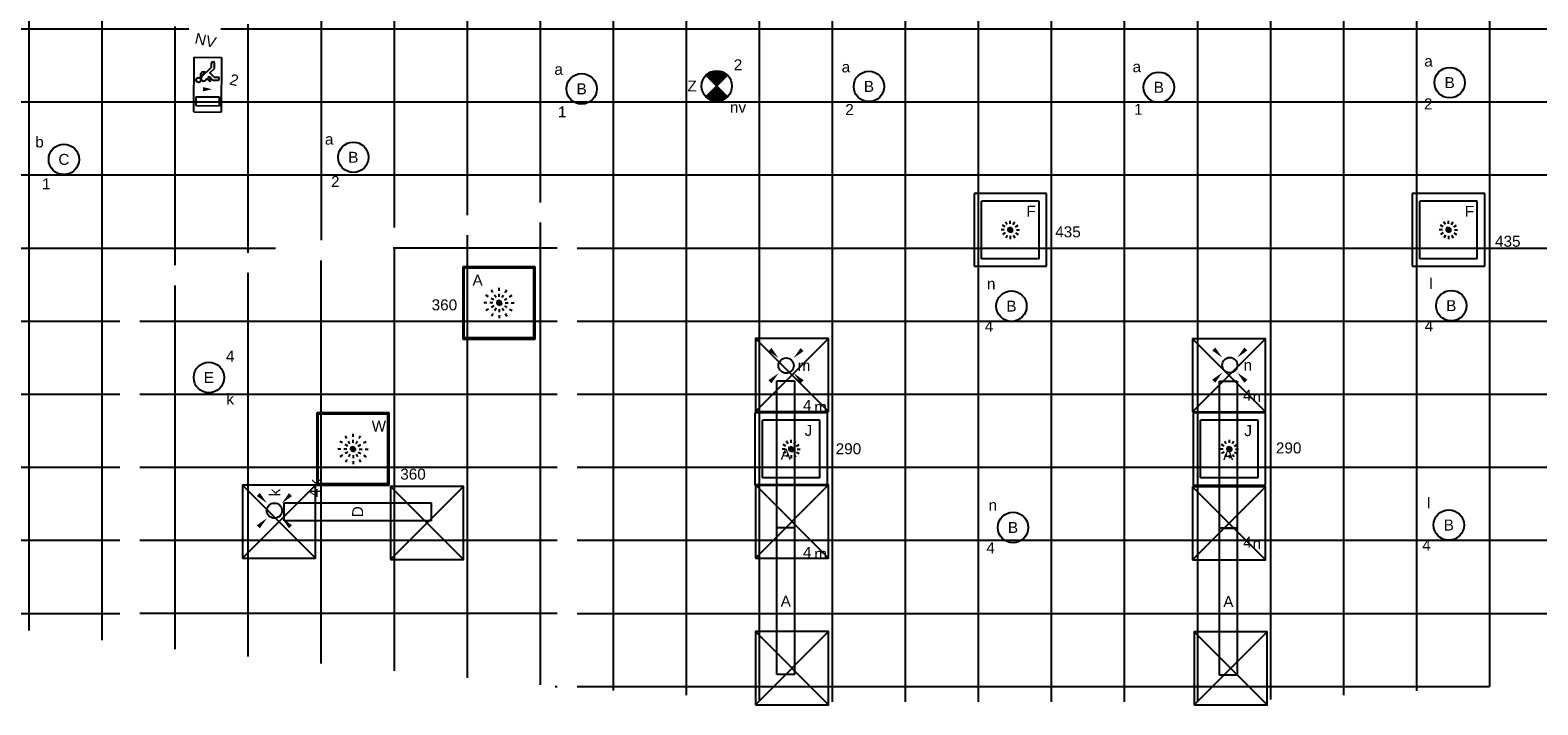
# Model space of a CAD drawing. Extents: x -329828 to 339781, y -55429 to 69176.
# Tile 33 of 140: x -140727 to -128340, y 11956 to 17496. Entities that reach past the tile are written whole.
import ezdxf
from ezdxf.enums import TextEntityAlignment as Align

# ---------------------------------------------------------------- set-up
doc = ezdxf.new("R2010")
doc.units = 0
doc.header["$LTSCALE"] = 50
for name, pattern in [('2322109', [10, 5, -2, 1, -2]), ('CENTER2', [28.575000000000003, 19.05, -3.175, 3.175, -3.175]), ('STREEPJES', [0.1, 0.05, -0.05])]:
    doc.linetypes.add(name, pattern=pattern)
doc.layers.get('0').update_dxf_attribs({"linetype": 'CONTINUOUS'})
for name, color, linetype in [('45 Plafond 2D arcering', 7, 'CONTINUOUS'), ('EL6311--', 3, 'CONTINUOUS'), ('EL6350--', 3, 'CONTINUOUS'), ('plafond', 8, 'CONTINUOUS'), ('WL570---_RETOUR_RST', 2, 'CONTINUOUS'), ('WL570---_RETOUR_RST_HL', 1, 'CONTINUOUS'), ('WL570---_TOEVOER_RST', 2, 'CONTINUOUS'), ('WL570---_TOEVOER_RST_HL', 1, 'CONTINUOUS'), ('WM5448--', 1, 'CONTINUOUS'), ('WM570---_RETOUR_RST_PR', 1, 'CONTINUOUS'), ('WM570---_TOEVOER_RST_PR', 1, 'CONTINUOUS')]:
    doc.layers.add(name, color=color, linetype=linetype)
doc.styles.add('BURO-018', font='ARIAL.TTF', dxfattribs={"height": 90})

# ---------------------------------------------------------------- blocks, each defined once
blk = doc.blocks.new('1115B3A')
at = {"color": 0, "linetype": 'Continuous'}
blk.add_circle((0, 0), 2.5, dxfattribs=at)
at = {"color": 0, "linetype": 'Continuous', "style": 'BURO-018'}
for tag, p in [('E_GKAST', (0, 8)), ('E_GROEP', (0, 5)), ('E_SGROEP', (4.5, 5)), ('E_ARMCODE', (0, 0)), ('E_SLET', (4.5, -1))]:
    blk.add_attdef(tag, text='', height=1.8, dxfattribs=at).set_placement(p, align=Align.MIDDLE)
blk = doc.blocks.new('E00411')
at = {"color": 0, "linetype": 'Continuous'}
blk.add_circle((0, 0), 1.25, dxfattribs=at)
for points in [[(-2.891705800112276, 2.395768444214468), (-2.395768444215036, 2.891705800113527), (-1.237436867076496, 1.237436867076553)], [(2.395768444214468, 2.891705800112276), (2.891705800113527, 2.395768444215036), (1.237436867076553, 1.237436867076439)], [(-2.395768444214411, -2.891705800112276), (-2.89170580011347, -2.395768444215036), (-1.237436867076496, -1.237436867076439)], [(2.89170580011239, -2.395768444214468), (2.395768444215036, -2.891705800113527), (1.237436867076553, -1.237436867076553)]]:
    blk.add_solid(points, dxfattribs=at)
at = {"color": 0, "linetype": 'Continuous', "style": 'BURO-018'}
for tag, height, p in [('E_SLET1', 1.8, (-2.842e-13, 4.641705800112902)), ('E_GROEP', 1.799999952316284, (0, 0)), ('E_GKAST', 1.799999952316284, (0, 0))]:
    blk.add_attdef(tag, text='', height=height, dxfattribs=at).set_placement(p, align=Align.MIDDLE)
at = {"color": 0, "linetype": 'Continuous', "style": 'BURO-018', "flags": 1}
for tag in ['E_MATCODE', 'E_SGROEP']:
    blk.add_attdef(tag, text='', height=1.799999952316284, dxfattribs=at).set_placement((0, 0), align=Align.MIDDLE)
blk = doc.blocks.new('1115C2J')
at = {"color": 0, "linetype": 'Continuous'}
for p, q in [((-4.5, 5.5), (4.5, 5.5)), ((-4.5, 1), (-4.5, 5.5)), ((2, 5.150000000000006), (3.5, 5.150000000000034)), ((2, 1.349999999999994), (2, 5.150000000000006)), ((3.5, 5.150000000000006), (3.5, 1.349999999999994)), ((4.5, 1), (4.5, 5.5)), ((-2.681177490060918, 4.349999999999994), (-3.52000000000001, 4.349999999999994)), ((-2.879999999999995, 3.870000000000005), (-3.52000000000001, 3.870000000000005)), ((-1.270913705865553, 2.260913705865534), (-2.879999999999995, 3.870000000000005)), ((-1.939999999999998, 3.608822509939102), (-2.681177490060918, 4.349999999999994)), ((-1.939999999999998, 2.930000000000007), (-2.04000000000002, 2.830000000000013)), ((-2.04000000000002, 2.830000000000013), (-2.04000000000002, 2.343756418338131)), ((-1.239999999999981, 4.30882250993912), (-1.939999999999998, 3.608822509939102)), ((-1.713725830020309, 2.703725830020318), (-1.719999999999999, 2.697451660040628)), ((-1.719999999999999, 2.697451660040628), (-1.719999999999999, 2.463756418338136)), ((-1.374314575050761, 3.495685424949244), (-0.7599999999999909, 4.110000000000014)), ((-1.232893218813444, 3.354264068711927), (-1.374314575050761, 3.495685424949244)), ((-1.239999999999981, 4.30882250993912), (-1.240000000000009, 4.909999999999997)), ((-0.8723044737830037, 3.714852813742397), (-1.232893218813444, 3.354264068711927)), ((-0.6460303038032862, 3.488578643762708), (-1.006619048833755, 3.127989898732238)), ((-0.7052282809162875, 2.82659913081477), (-1.006619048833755, 3.127989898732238)), ((-0.7599999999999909, 4.110000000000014), (-0.7599999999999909, 4.909999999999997)), ((4.5, 1), (-4.5, 1)), ((-0.9880709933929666, 2.143756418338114), (-1.840000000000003, 2.143756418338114)), ((-1.473756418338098, 2.463756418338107), (-1.719999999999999, 2.463756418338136)), ((2, 1.349999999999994), (3.5, 1.349999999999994))]:
    blk.add_line(p, q, dxfattribs=at)
blk.add_lwpolyline([(0.75, 4, 0, 0.7, 0), (0.75, 2.499999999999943, 0.7, 0.7, 0)], format="xyseb", dxfattribs=at)
blk.add_circle((-0.7599999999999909, 1.75), 0.4, dxfattribs=at)
for centre, radius, start, end in [((-1, 4.909999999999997), 0.2399999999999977, 0, 180), ((-3.52000000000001, 4.110000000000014), 0.2399999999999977, 90, 270), ((-0.9880709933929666, 2.543756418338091), 0.3999999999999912, 225.0000000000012, 45), ((-0.7591673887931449, 3.601715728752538), 0.1599999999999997, 315.0000000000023, 134.9999999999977), ((-1.840000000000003, 2.343756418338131), 0.2, 180, 270)]:
    blk.add_arc(centre, radius, start, end, dxfattribs=at)
at = {"color": 0, "linetype": 'Continuous', "style": 'BURO-018'}
for tag, p in [('E_GKAST', (0, 15.16666666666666)), ('E_GROEP', (0, 12.16666666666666)), ('E_SGROEP', (4.5, 12.16666666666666)), ('E_ARMCODE', (0, 8))]:
    blk.add_attdef(tag, text='', height=1.8, dxfattribs=at).set_placement(p, align=Align.MIDDLE)
blk = doc.blocks.new('E00018')
at = {"color": 0, "linetype": 'Continuous'}
for p, q in [((-1.767766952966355, -1.767766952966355), (1.767766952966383, 1.767766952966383)), ((1.767766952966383, -1.767766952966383), (-1.767766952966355, 1.767766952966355))]:
    blk.add_line(p, q, dxfattribs=at)
at = {"color": 0, "linetype": 'Continuous', "const_width": 2.5}
for points in [[(-0.8838834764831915, 0.8838834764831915, -0.1989123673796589), (0, 1.25, -0.1989123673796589), (0.8838834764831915, 0.8838834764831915, -1)], [(-0.8838834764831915, -0.8838834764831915, 0.1989123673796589), (0, -1.25, 0.1989123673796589), (0.8838834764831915, -0.8838834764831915, 1)]]:
    blk.add_lwpolyline(points, format="xyb", dxfattribs=at)
blk = doc.blocks.new('1115B3A-NO1')
at = {"color": 0, "linetype": 'Continuous'}
blk.add_circle((0, 0), 2.5, dxfattribs=at)
at = {"color": 0, "zscale": 50}
blk.add_blockref('E00018', (0, 0), dxfattribs=at)
at = {"color": 0, "linetype": 'Continuous', "style": 'BURO-018'}
for tag, p in [('E_GKAST', (0, 8)), ('E_GROEP', (0, 5)), ('E_SGROEP', (4.5, 5)), ('E_ARMCODE', (0, 0)), ('E_SLET', (4.5, -1))]:
    blk.add_attdef(tag, text='', height=1.8, dxfattribs=at).set_placement(p, align=Align.MIDDLE)
blk = doc.blocks.new('*U457')
at = {"color": 0, "ltscale": 10}
for p, q in [((297.5, 297.5, -2757.5), (-297.5, 297.5, -2757.5)), ((-297.5, 297.5, -2757.5), (-297.5, -297.5, -2757.5)), ((297.5, -297.5, -2757.5), (297.5, 297.5, -2757.5)), ((236.5, 236.5, -2757.5), (-236.5, 236.5, -2757.5)), ((-236.5, -236.5, -2757.5), (-236.5, 236.5, -2757.5)), ((236.5, -236.5, -2757.5), (236.5, 236.5, -2757.5)), ((236.5, -236.5, -2757.5), (-236.5, -236.5, -2757.5)), ((-297.5, -297.5, -2757.5), (297.5, -297.5, -2757.5))]:
    blk.add_line(p, q, dxfattribs=at)
at = {"color": 8, "linetype": 'STREEPJES', "ltscale": 10}
for q in [(-100, 0, -2757.5), (-86.60254037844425, 50, -2757.5), (-86.60254037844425, -50, -2757.5), (-50, 86.60254037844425, -2757.5), (-50, -86.60254037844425, -2757.5), (0, 100, -2757.5), (50, 86.60254037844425, -2757.5), (86.60254037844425, 50, -2757.5), (0, -100, -2757.5), (50, -86.60254037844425, -2757.5), (86.60254037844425, -50, -2757.5), (100, 0, -2757.5)]:
    blk.add_line((0, 0, -2757.5), q, dxfattribs=at)
at = {"layer": 'WL570---_RETOUR_RST_HL', "linetype": 'CENTER2'}
blk.add_circle((0, 0, -2757.5), 0.075, dxfattribs=at)
at = {"layer": 'WL570---_RETOUR_RST', "color": 1, "style": 'BURO-018'}
for tag in ['MC', 'Q']:
    blk.add_attdef(tag, text='', height=90, dxfattribs=at).set_placement((0, 0), align=Align.MIDDLE)
at = {"layer": 'WM570---_RETOUR_RST_PR', "color": 1, "style": 'BURO-018'}
blk.add_attdef('POSNR', text='', height=90, dxfattribs=at).set_placement((0, 0), align=Align.MIDDLE)
blk = doc.blocks.new('*U458')
at = {"color": 0, "ltscale": 10}
for p, q in [((297.5, 297.5, -2757.5), (-297.5, 297.5, -2757.5)), ((-297.5, 297.5, -2757.5), (-297.5, -297.5, -2757.5)), ((297.5, -297.5, -2757.5), (297.5, 297.5, -2757.5)), ((236.5, 236.5, -2757.5), (-236.5, 236.5, -2757.5)), ((-236.5, -236.5, -2757.5), (-236.5, 236.5, -2757.5)), ((236.5, -236.5, -2757.5), (236.5, 236.5, -2757.5)), ((236.5, -236.5, -2757.5), (-236.5, -236.5, -2757.5)), ((-297.5, -297.5, -2757.5), (297.5, -297.5, -2757.5))]:
    blk.add_line(p, q, dxfattribs=at)
at = {"color": 8, "linetype": 'STREEPJES', "ltscale": 10}
for q in [(-100, 0, -2757.5), (-86.60254037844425, 50, -2757.5), (-86.60254037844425, -50, -2757.5), (-50, 86.60254037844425, -2757.5), (-50, -86.60254037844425, -2757.5), (0, 100, -2757.5), (50, 86.60254037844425, -2757.5), (86.60254037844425, 50, -2757.5), (0, -100, -2757.5), (50, -86.60254037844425, -2757.5), (86.60254037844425, -50, -2757.5), (100, 0, -2757.5)]:
    blk.add_line((0, 0, -2757.5), q, dxfattribs=at)
at = {"layer": 'WL570---_RETOUR_RST_HL', "linetype": 'CENTER2'}
blk.add_circle((0, 0, -2757.5), 0.075, dxfattribs=at)
at = {"layer": 'WL570---_RETOUR_RST', "color": 1, "style": 'BURO-018'}
for tag in ['MC', 'Q']:
    blk.add_attdef(tag, text='', height=90, dxfattribs=at).set_placement((0, 0), align=Align.MIDDLE)
at = {"layer": 'WM570---_RETOUR_RST_PR', "color": 1, "style": 'BURO-018'}
blk.add_attdef('POSNR', text='', height=90, dxfattribs=at).set_placement((0, 0), align=Align.MIDDLE)
blk = doc.blocks.new('*U460')
at = {"color": 0, "ltscale": 10}
for p, q in [((297.5, 297.5, -2782.5), (-297.5, 297.5, -2782.5)), ((-297.5, 297.5, -2782.5), (-297.5, -297.5, -2782.5)), ((286.5, 286.5, -2782.5), (-286.5, 286.5, -2782.5)), ((-286.5, -286.5, -2782.5), (-286.5, 286.5, -2782.5)), ((286.5, -286.5, -2782.5), (286.5, 286.5, -2782.5)), ((297.5, -297.5, -2782.5), (297.5, 297.5, -2782.5)), ((-297.5, -297.5, -2782.5), (297.5, -297.5, -2782.5)), ((286.5, -286.5, -2782.5), (-286.5, -286.5, -2782.5))]:
    blk.add_line(p, q, dxfattribs=at)
at = {"color": 8, "linetype": 'STREEPJES', "ltscale": 10}
for q in [(0, 125, -2782.5), (-125, 0, -2782.5), (-108.2531754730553, 62.5, -2782.5), (-108.2531754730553, -62.5, -2782.5), (-62.5, 108.2531754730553, -2782.5), (-62.5, -108.2531754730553, -2782.5), (62.5, 108.2531754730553, -2782.5), (108.2531754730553, 62.5, -2782.5), (0, -125, -2782.5), (62.5, -108.2531754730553, -2782.5), (108.2531754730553, -62.5, -2782.5), (125, 0, -2782.5)]:
    blk.add_line((0, 0, -2782.5), q, dxfattribs=at)
at = {"layer": 'WL570---_RETOUR_RST_HL', "linetype": 'CENTER2'}
blk.add_circle((0, 0, -2782.5), 0.075, dxfattribs=at)
at = {"layer": 'WL570---_RETOUR_RST', "color": 1, "style": 'BURO-018'}
for tag in ['MC', 'Q']:
    blk.add_attdef(tag, text='', height=90, dxfattribs=at).set_placement((0, 0), align=Align.MIDDLE)
at = {"layer": 'WM570---_RETOUR_RST_PR', "color": 1, "style": 'BURO-018'}
blk.add_attdef('POSNR', text='', height=90, dxfattribs=at).set_placement((0, 0), align=Align.MIDDLE)
blk = doc.blocks.new('*U1302')
at = {"color": 0, "ltscale": 10}
for p, q in [((297.5, 297.5, -2782.5), (-297.5, 297.5, -2782.5)), ((-297.5, 297.5, -2782.5), (-297.5, -297.5, -2782.5)), ((286.5, 286.5, -2782.5), (-286.5, 286.5, -2782.5)), ((-286.5, -286.5, -2782.5), (-286.5, 286.5, -2782.5)), ((286.5, -286.5, -2782.5), (286.5, 286.5, -2782.5)), ((297.5, -297.5, -2782.5), (297.5, 297.5, -2782.5)), ((-297.5, -297.5, -2782.5), (297.5, -297.5, -2782.5)), ((286.5, -286.5, -2782.5), (-286.5, -286.5, -2782.5))]:
    blk.add_line(p, q, dxfattribs=at)
at = {"color": 8, "linetype": 'STREEPJES', "ltscale": 10}
for q in [(0, 125, -2782.5), (-125, 0, -2782.5), (-108.2531754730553, 62.5, -2782.5), (-108.2531754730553, -62.5, -2782.5), (-62.5, 108.2531754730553, -2782.5), (-62.5, -108.2531754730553, -2782.5), (62.5, 108.2531754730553, -2782.5), (108.2531754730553, 62.5, -2782.5), (0, -125, -2782.5), (62.5, -108.2531754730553, -2782.5), (108.2531754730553, -62.5, -2782.5), (125, 0, -2782.5)]:
    blk.add_line((0, 0, -2782.5), q, dxfattribs=at)
at = {"layer": 'WL570---_TOEVOER_RST_HL', "linetype": 'CENTER2'}
blk.add_circle((0, 0, -2782.5), 0.075, dxfattribs=at)
at = {"layer": 'WL570---_TOEVOER_RST', "color": 1, "linetype": '2322109', "style": 'BURO-018'}
for tag in ['MC', 'Q']:
    blk.add_attdef(tag, text='', height=90, dxfattribs=at).set_placement((0, 0), align=Align.MIDDLE)
at = {"layer": 'WM570---_TOEVOER_RST_PR', "color": 1, "linetype": '2322109', "style": 'BURO-018'}
blk.add_attdef('POSNR', text='', height=90, dxfattribs=at).set_placement((0, 0), align=Align.MIDDLE)
blk = doc.blocks.new('*U1312')
at = {"color": 0, "ltscale": 10}
for p, q in [((297.5, 297.5, -2757.5), (-297.5, 297.5, -2757.5)), ((-297.5, 297.5, -2757.5), (-297.5, -297.5, -2757.5)), ((297.5, -297.5, -2757.5), (297.5, 297.5, -2757.5)), ((236.5, 236.5, -2757.5), (-236.5, 236.5, -2757.5)), ((-236.5, -236.5, -2757.5), (-236.5, 236.5, -2757.5)), ((236.5, -236.5, -2757.5), (236.5, 236.5, -2757.5)), ((236.5, -236.5, -2757.5), (-236.5, -236.5, -2757.5)), ((-297.5, -297.5, -2757.5), (297.5, -297.5, -2757.5))]:
    blk.add_line(p, q, dxfattribs=at)
at = {"color": 8, "linetype": 'STREEPJES', "ltscale": 10}
for q in [(-100, 0, -2757.5), (-86.60254037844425, 50, -2757.5), (-86.60254037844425, -50, -2757.5), (-50, 86.60254037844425, -2757.5), (-50, -86.60254037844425, -2757.5), (0, 100, -2757.5), (50, 86.60254037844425, -2757.5), (86.60254037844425, 50, -2757.5), (0, -100, -2757.5), (50, -86.60254037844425, -2757.5), (86.60254037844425, -50, -2757.5), (100, 0, -2757.5)]:
    blk.add_line((0, 0, -2757.5), q, dxfattribs=at)
at = {"layer": 'WL570---_TOEVOER_RST_HL', "linetype": 'CENTER2'}
blk.add_circle((0, 0, -2757.5), 0.075, dxfattribs=at)
at = {"layer": 'WL570---_TOEVOER_RST', "color": 1, "linetype": '2322109', "style": 'BURO-018'}
for tag in ['MC', 'Q']:
    blk.add_attdef(tag, text='', height=90, dxfattribs=at).set_placement((0, 0), align=Align.MIDDLE)
at = {"layer": 'WM570---_TOEVOER_RST_PR', "color": 1, "linetype": '2322109', "style": 'BURO-018'}
blk.add_attdef('POSNR', text='', height=90, dxfattribs=at).set_placement((0, 0), align=Align.MIDDLE)
blk = doc.blocks.new('*U1313')
at = {"color": 0, "ltscale": 10}
for p, q in [((297.5, 297.5, -2757.5), (-297.5, 297.5, -2757.5)), ((-297.5, 297.5, -2757.5), (-297.5, -297.5, -2757.5)), ((297.5, -297.5, -2757.5), (297.5, 297.5, -2757.5)), ((236.5, 236.5, -2757.5), (-236.5, 236.5, -2757.5)), ((-236.5, -236.5, -2757.5), (-236.5, 236.5, -2757.5)), ((236.5, -236.5, -2757.5), (236.5, 236.5, -2757.5)), ((236.5, -236.5, -2757.5), (-236.5, -236.5, -2757.5)), ((-297.5, -297.5, -2757.5), (297.5, -297.5, -2757.5))]:
    blk.add_line(p, q, dxfattribs=at)
at = {"color": 8, "linetype": 'STREEPJES', "ltscale": 10}
for q in [(-100, 0, -2757.5), (-86.60254037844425, 50, -2757.5), (-86.60254037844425, -50, -2757.5), (-50, 86.60254037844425, -2757.5), (-50, -86.60254037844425, -2757.5), (0, 100, -2757.5), (50, 86.60254037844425, -2757.5), (86.60254037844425, 50, -2757.5), (0, -100, -2757.5), (50, -86.60254037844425, -2757.5), (86.60254037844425, -50, -2757.5), (100, 0, -2757.5)]:
    blk.add_line((0, 0, -2757.5), q, dxfattribs=at)
at = {"layer": 'WL570---_TOEVOER_RST_HL', "linetype": 'CENTER2'}
blk.add_circle((0, 0, -2757.5), 0.075, dxfattribs=at)
at = {"layer": 'WL570---_TOEVOER_RST', "color": 1, "linetype": '2322109', "style": 'BURO-018'}
for tag in ['MC', 'Q']:
    blk.add_attdef(tag, text='', height=90, dxfattribs=at).set_placement((0, 0), align=Align.MIDDLE)
at = {"layer": 'WM570---_TOEVOER_RST_PR', "color": 1, "linetype": '2322109', "style": 'BURO-018'}
blk.add_attdef('POSNR', text='', height=90, dxfattribs=at).set_placement((0, 0), align=Align.MIDDLE)
blk = doc.blocks.new('E001611207146')
at = {"color": 0}
for p, q in [((-12.07, -1.46), (-12.07, 1.46)), ((-12.07, 1.46), (12.07, 1.46)), ((12.07, 1.46), (12.07, -1.46)), ((12.07, -1.46), (-12.07, -1.46))]:
    blk.add_line(p, q, dxfattribs=at)
at = {"color": 0, "linetype": 'Continuous', "style": 'BURO-018'}
for tag, p in [('E_GKAST', (0, 8)), ('E_GROEP', (0, 5)), ('E_SGROEP', (4.5, 5)), ('E_ARMCODE', (0, 0)), ('E_SLET', (4.5, -3))]:
    blk.add_attdef(tag, text='', height=1.8, dxfattribs=at).set_placement(p, align=Align.MIDDLE)
blk = doc.blocks.new('gffd')
at = {"layer": 'EL6311--'}
for p, q in [((-138056.659057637, 23665.57319086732), (-138656.659057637, 24265.57319086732)), ((-138656.659057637, 23665.57319086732), (-138056.659057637, 24265.57319086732))]:
    blk.add_line(p, q, dxfattribs=at)
blk.add_lwpolyline([(-138656.659057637, 23665.57319086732), (-138056.659057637, 23665.57319086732), (-138056.659057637, 24265.57319086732), (-138656.659057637, 24265.57319086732)], close=True, dxfattribs=at)
blk = doc.blocks.new('rwy5u')
at = {"layer": '45 Plafond 2D arcering', "linetype": 'Continuous'}
h = blk.add_hatch(dxfattribs=at)
h.set_pattern_fill('RASTER_600_0002', color=8, style=0, pattern_type=2)
h.set_pattern_definition([(0, (38665.3114648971, 66706.70511063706), (0, 600), []), (90, (38665.3114648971, 66706.70511063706), (-600, 0), [])])
h.paths.add_polyline_path([(6630.011464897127, 66866.01358661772), (6630.011464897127, 62486.19143466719), (10130.8182174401, 61576.53057833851), (13719.85106571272, 60848.29085218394), (15447.81146489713, 60616.88704370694), (15447.81146489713, 63636.08512676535), (19205.81146489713, 64282.36292678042), (19205.81146489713, 60243.13881010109), (20923.97163514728, 60129.58726572), (24556.72155792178, 60129.58726572), (29896.81146489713, 60444.87718877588), (29896.81146489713, 64518.58649835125), (35454.81146489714, 63880.57771003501), (35454.81146489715, 61460.5461999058), (42579.74819350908, 62555.94809039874), (42365.52706601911, 67950.68730169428), (40914.29112799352, 67950.68730169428), (40914.29112799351, 69408.01818927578), (38445.31146489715, 69030.28079121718), (38445.3114648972, 74480.50281120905), (33838.20031557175, 73770.13328167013), (31861.81146489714, 73467.321436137), (31861.81146489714, 69789.57789307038), (28103.81146489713, 70042.49047900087), (28103.81146489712, 72914.21611752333), (24558.08431220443, 72696.51091989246), (20923.00695224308, 72706.20569545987), (17270.48582715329, 72934.46161828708), (17270.482823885, 72934.4135603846), (13862.3114648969, 73385.99892119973), (13862.31146489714, 68208.3861092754, -1.414019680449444), (13446.84441735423, 68004.06909764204), (11565.07128369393, 68334.13323397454), (11508.13845557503, 68832.47820798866), (9771.192191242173, 68832.47820798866), (9799.270098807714, 68577.29458696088), (9560.531348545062, 68547.7254861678), (9492.29301239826, 69374.06421914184), (8006.586120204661, 69372.57712785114), (8006.586120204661, 67006.01358661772), (9884.618176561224, 67006.01358661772), (9785.20127194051, 67364.24518168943), (10017.50926468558, 67423.87339744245), (10177.53838255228, 66866.01358661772)], flags=0)
h.paths.add_polyline_path([(16349.65726670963, 65667.29577090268, -0.9982750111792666), (15941.00069057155, 67857.60079929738, -0.02693035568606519), (22070.77395083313, 68550.75950082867, -0.005800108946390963), (23396.60042656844, 68629.79732752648, -0.04752931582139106), (32971.62744323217, 68365.68386376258), (33183.23206049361, 68339.84689895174, -0.9944661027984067), (32915.00538794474, 66107.12361387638, 0.01039076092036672), (30488.4753070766, 66343.4859573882, 0.005770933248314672), (29240.79362042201, 66424.653606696, 0.05625756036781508)], flags=0)
h = blk.add_hatch(dxfattribs=at)
h.set_pattern_fill('RASTER_600_0002', color=8, style=0, pattern_type=2)
h.set_pattern_definition([(0, (16465.28008600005, 61906.88581235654), (0, 600), []), (90, (16465.28008600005, 61906.88581235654), (-600, 0), [])])
h.paths.add_polyline_path([(19040.81146489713, 64087.96899527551), (15612.81146489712, 63498.34475338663), (15612.81146489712, 60589.28876814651), (19040.81146489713, 60254.69343407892)], flags=0)

msp = doc.modelspace()

# ---------------------------------------------------------------- block references
at = {"layer": 'EL6311--'}
ref = msp.add_blockref('1115B3A', (-133835.2270517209, 17033.76061368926), dxfattribs=dict(at, xscale=49.99999999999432, yscale=50, zscale=50, rotation=184.8064754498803))
ref.add_attrib('E_ARMCODE', 'B', dxfattribs={"layer": '0', "color": 1, "linetype": 'Continuous', "height": 90, "style": 'BURO-018'}).set_placement((-133835.2270517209, 17033.76061368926), align=Align.MIDDLE)
ref.add_attrib('E_SLET', 'a', dxfattribs={"layer": '0', "color": 1, "linetype": 'Continuous', "height": 90, "style": 'BURO-018'}).set_placement((-134024.2749772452, 17193.48187669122), align=Align.MIDDLE)
ref.add_attrib('E_GROEP', '2', dxfattribs={"layer": '0', "color": 1, "linetype": 'Continuous', "height": 90, "style": 'BURO-018'}).set_placement((-133994.9483147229, 16844.7126881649), align=Align.MIDDLE)
ref = msp.add_blockref('1115B3A', (-131453.3678387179, 17026.60458362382), dxfattribs=dict(at, xscale=49.99999999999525, yscale=50, zscale=50, rotation=181.9948371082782))
ref.add_attrib('E_ARMCODE', 'B', dxfattribs={"layer": '0', "color": 1, "linetype": 'Continuous', "height": 90, "style": 'BURO-018'}).set_placement((-131453.3678387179, 17026.60458362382), align=Align.MIDDLE)
ref.add_attrib('E_SLET', 'a', dxfattribs={"layer": '0', "color": 1, "linetype": 'Continuous', "height": 90, "style": 'BURO-018'}).set_placement((-131634.3534354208, 17195.40687562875), align=Align.MIDDLE)
ref.add_attrib('E_GROEP', '1', dxfattribs={"layer": '0', "color": 1, "linetype": 'Continuous', "height": 90, "style": 'BURO-018'}).set_placement((-131622.1701307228, 16845.61898692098), align=Align.MIDDLE)
ref = msp.add_blockref('1115B3A', (-129064.0288734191, 17064.9357117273), dxfattribs=dict(at, xscale=49.99999999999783, yscale=50, zscale=50, rotation=179.5895591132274))
ref.add_attrib('E_ARMCODE', 'B', dxfattribs={"layer": '0', "color": 1, "linetype": 'Continuous', "height": 90, "style": 'BURO-018'}).set_placement((-129064.0288734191, 17064.9357117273), align=Align.MIDDLE)
ref.add_attrib('E_SLET', 'a', dxfattribs={"layer": '0', "color": 1, "linetype": 'Continuous', "height": 90, "style": 'BURO-018'}).set_placement((-129237.770773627, 17241.18483119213), align=Align.MIDDLE)
ref.add_attrib('E_GROEP', '2', dxfattribs={"layer": '0', "color": 1, "linetype": 'Continuous', "height": 90, "style": 'BURO-018'}).set_placement((-129240.277992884, 16891.19381151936), align=Align.MIDDLE)
ref = msp.add_blockref('1115B3A', (-136195.452938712, 17014.12493201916), dxfattribs=dict(at, xscale=49.99999999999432, yscale=50, zscale=50, rotation=184.8064754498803))
ref.add_attrib('E_ARMCODE', 'B', dxfattribs={"layer": '0', "color": 1, "linetype": 'Continuous', "height": 90, "style": 'BURO-018'}).set_placement((-136195.452938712, 17014.12493201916), align=Align.MIDDLE)
ref.add_attrib('E_SLET', 'a', dxfattribs={"layer": '0', "color": 1, "linetype": 'Continuous', "height": 90, "style": 'BURO-018'}).set_placement((-136384.5008642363, 17173.84619502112), align=Align.MIDDLE)
ref.add_attrib('E_GROEP', '1', dxfattribs={"layer": '0', "color": 1, "linetype": 'Continuous', "height": 90, "style": 'BURO-018'}).set_placement((-136355.174201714, 16825.0770064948), align=Align.MIDDLE)
ref = msp.add_blockref('1115B3A', (-140449.4409323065, 16434.77081039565), dxfattribs=dict(at, xscale=49.99999999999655, yscale=50, zscale=50, rotation=189.1701748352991))
ref.add_attrib('E_ARMCODE', 'C', dxfattribs={"layer": '0', "color": 1, "linetype": 'Continuous', "height": 90, "style": 'BURO-018'}).set_placement((-140449.4409323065, 16434.77081039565), align=Align.MIDDLE)
ref.add_attrib('E_SLET', 'b', dxfattribs={"layer": '0', "color": 1, "linetype": 'Continuous', "height": 90, "style": 'BURO-018'}).set_placement((-140650.0935999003, 16579.64491776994), align=Align.MIDDLE)
ref.add_attrib('E_GROEP', '1', dxfattribs={"layer": '0', "color": 1, "linetype": 'Continuous', "height": 90, "style": 'BURO-018'}).set_placement((-140594.3150396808, 16234.11814280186), align=Align.MIDDLE)
ref = msp.add_blockref('1115B3A', (-138071.7292312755, 16451.97819391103), dxfattribs=dict(at, xscale=49.99999999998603, yscale=50, zscale=50, rotation=188.2564371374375))
ref.add_attrib('E_ARMCODE', 'B', dxfattribs={"layer": '0', "color": 1, "linetype": 'Continuous', "height": 90, "style": 'BURO-018'}).set_placement((-138071.7292312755, 16451.97819391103), align=Align.MIDDLE)
ref.add_attrib('E_SLET', 'a', dxfattribs={"layer": '0', "color": 1, "linetype": 'Continuous', "height": 90, "style": 'BURO-018'}).set_placement((-138270.0460679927, 16600.03369794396), align=Align.MIDDLE)
ref.add_attrib('E_GROEP', '2', dxfattribs={"layer": '0', "color": 1, "linetype": 'Continuous', "height": 90, "style": 'BURO-018'}).set_placement((-138219.7847353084, 16253.66135719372), align=Align.MIDDLE)
ref = msp.add_blockref('1115B3A', (-132664.4840319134, 15229.83714094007), dxfattribs=dict(at, xscale=50.00000000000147, yscale=50, zscale=50, rotation=177.1126939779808))
ref.add_attrib('E_ARMCODE', 'B', dxfattribs={"layer": '0', "color": 1, "linetype": 'Continuous', "height": 90, "style": 'BURO-018'}).set_placement((-132664.4840319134, 15229.83714094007), align=Align.MIDDLE)
ref.add_attrib('E_SLET', 'n', dxfattribs={"layer": '0', "color": 1, "linetype": 'Continuous', "height": 90, "style": 'BURO-018'}).set_placement((-132830.4468342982, 15413.43002812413), align=Align.MIDDLE)
ref.add_attrib('E_GROEP', '4', dxfattribs={"layer": '0', "color": 1, "linetype": 'Continuous', "height": 90, "style": 'BURO-018'}).set_placement((-132848.0769190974, 15063.87433855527), align=Align.MIDDLE)
ref = msp.add_blockref('1115B3A', (-129050.9328106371, 15233.50895975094), dxfattribs=dict(at, xscale=50.00000000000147, yscale=50, zscale=50, rotation=177.1126939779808))
ref.add_attrib('E_ARMCODE', 'B', dxfattribs={"layer": '0', "color": 1, "linetype": 'Continuous', "height": 90, "style": 'BURO-018'}).set_placement((-129050.9328106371, 15233.50895975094), align=Align.MIDDLE)
ref.add_attrib('E_SLET', 'l', dxfattribs={"layer": '0', "color": 1, "linetype": 'Continuous', "height": 90, "style": 'BURO-018'}).set_placement((-129216.8956130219, 15417.10184693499), align=Align.MIDDLE)
ref.add_attrib('E_GROEP', '4', dxfattribs={"layer": '0', "color": 1, "linetype": 'Continuous', "height": 90, "style": 'BURO-018'}).set_placement((-129234.5256978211, 15067.54615736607), align=Align.MIDDLE)
ref = msp.add_blockref('1115B3A', (-139257.9563018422, 14643.69230589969), dxfattribs=dict(at, xscale=50, yscale=50, zscale=50))
ref.add_attrib('E_ARMCODE', 'E', dxfattribs={"layer": '0', "color": 1, "linetype": 'Continuous', "height": 90, "style": 'BURO-018'}).set_placement((-139257.9563018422, 14643.69230589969), align=Align.MIDDLE)
ref.add_attrib('E_SLET', 'k', dxfattribs={"layer": '0', "color": 1, "linetype": 'Continuous', "height": 90, "style": 'BURO-018'}).set_placement((-139082.9563018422, 14468.69230589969), align=Align.MIDDLE)
ref.add_attrib('E_GROEP', '4', dxfattribs={"layer": '0', "color": 1, "linetype": 'Continuous', "height": 90, "style": 'BURO-018'}).set_placement((-139082.9563018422, 14818.69230589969), align=Align.MIDDLE)
ref = msp.add_blockref('E00411', (-134516.1411360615, 14741.411205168), dxfattribs=dict(at, xscale=50, yscale=50, zscale=50))
ref.add_attrib('E_SLET1', 'm', dxfattribs={"layer": '0', "color": 1, "linetype": 'Continuous', "height": 90, "style": 'BURO-018'}).set_placement((-134368.282770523, 14741.411205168), align=Align.MIDDLE)
ref = msp.add_blockref('E00411', (-130870.5337042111, 14745.68513950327), dxfattribs=dict(at, xscale=50, yscale=50, zscale=50))
ref.add_attrib('E_SLET1', 'n', dxfattribs={"layer": '0', "color": 1, "linetype": 'Continuous', "height": 90, "style": 'BURO-018'}).set_placement((-130722.6753386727, 14745.68513950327), align=Align.MIDDLE)
ref = msp.add_blockref('E001611207146', (-134518.552536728, 14013.94650116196), dxfattribs=dict(at, xscale=50, yscale=50, zscale=50, rotation=270))
ref.add_attrib('E_ARMCODE', 'A', dxfattribs={"layer": '0', "color": 1, "linetype": 'Continuous', "height": 90, "style": 'BURO-018'}).set_placement((-134518.552536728, 14013.94650116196), align=Align.MIDDLE)
ref.add_attrib('E_SLET', 'm', dxfattribs={"layer": '0', "color": 1, "linetype": 'Continuous', "height": 90, "style": 'BURO-018'}).set_placement((-134231.3034426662, 14401.93781705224), align=Align.MIDDLE)
ref.add_attrib('E_GROEP', '4', dxfattribs={"layer": '0', "color": 1, "linetype": 'Continuous', "height": 90, "style": 'BURO-018'}).set_placement((-134342.4287755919, 14414.14798948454), align=Align.MIDDLE)
ref = msp.add_blockref('E001611207146', (-130883.3861362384, 14010.43706897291), dxfattribs=dict(at, xscale=50, yscale=50, zscale=50, rotation=270))
ref.add_attrib('E_ARMCODE', 'A', dxfattribs={"layer": '0', "color": 1, "linetype": 'Continuous', "height": 90, "style": 'BURO-018'}).set_placement((-130883.3861362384, 14010.43706897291), align=Align.MIDDLE)
ref.add_attrib('E_SLET', 'n', dxfattribs={"layer": '0', "color": 1, "linetype": 'Continuous', "height": 90, "style": 'BURO-018'}).set_placement((-130649.2904215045, 14486.29653383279), align=Align.MIDDLE)
ref.add_attrib('E_GROEP', '4', dxfattribs={"layer": '0', "color": 1, "linetype": 'Continuous', "height": 90, "style": 'BURO-018'}).set_placement((-130726.4089594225, 14498.24512910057), align=Align.MIDDLE)
ref = msp.add_blockref('E001611207146', (-138035.9944789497, 13541.049554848), dxfattribs=dict(at, xscale=50, yscale=50, zscale=50, rotation=180))
ref.add_attrib('E_ARMCODE', 'D', dxfattribs={"layer": '0', "color": 1, "linetype": 'Continuous', "height": 90, "rotation": 90, "style": 'BURO-018'}).set_placement((-138035.9944789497, 13541.049554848), align=Align.MIDDLE)
ref.add_attrib('E_SLET', 'k', dxfattribs={"layer": '0', "color": 1, "linetype": 'Continuous', "height": 90, "rotation": 90, "style": 'BURO-018'}).set_placement((-138390.491304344, 13779.82325379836), align=Align.MIDDLE)
ref.add_attrib('E_GROEP', '4', dxfattribs={"layer": '0', "color": 1, "linetype": 'Continuous', "height": 90, "rotation": 90, "style": 'BURO-018'}).set_placement((-138389.928129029, 13695.78863303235), align=Align.MIDDLE)
ref = msp.add_blockref('E00411', (-138719.5933804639, 13550.41715406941), dxfattribs=dict(at, xscale=50, yscale=50, zscale=50, rotation=90))
ref.add_attrib('E_SLET1', 'k', dxfattribs={"layer": '0', "color": 1, "linetype": 'Continuous', "height": 90, "rotation": 90, "style": 'BURO-018'}).set_placement((-138719.5933804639, 13698.27551960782), align=Align.MIDDLE)
ref = msp.add_blockref('1115B3A', (-132651.6543544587, 13412.11819193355), dxfattribs=dict(at, xscale=50.00000000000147, yscale=50, zscale=50, rotation=177.1126939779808))
ref.add_attrib('E_ARMCODE', 'B', dxfattribs={"layer": '0', "color": 1, "linetype": 'Continuous', "height": 90, "style": 'BURO-018'}).set_placement((-132651.6543544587, 13412.11819193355), align=Align.MIDDLE)
ref.add_attrib('E_SLET', 'n', dxfattribs={"layer": '0', "color": 1, "linetype": 'Continuous', "height": 90, "style": 'BURO-018'}).set_placement((-132817.6171568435, 13595.71107911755), align=Align.MIDDLE)
ref.add_attrib('E_GROEP', '4', dxfattribs={"layer": '0', "color": 1, "linetype": 'Continuous', "height": 90, "style": 'BURO-018'}).set_placement((-132835.2472416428, 13246.15538954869), align=Align.MIDDLE)
ref = msp.add_blockref('1115B3A', (-129071.0644004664, 13432.25964957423), dxfattribs=dict(at, xscale=50.00000000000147, yscale=50, zscale=50, rotation=177.1126939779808))
ref.add_attrib('E_ARMCODE', 'B', dxfattribs={"layer": '0', "color": 1, "linetype": 'Continuous', "height": 90, "style": 'BURO-018'}).set_placement((-129071.0644004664, 13432.25964957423), align=Align.MIDDLE)
ref.add_attrib('E_SLET', 'l', dxfattribs={"layer": '0', "color": 1, "linetype": 'Continuous', "height": 90, "style": 'BURO-018'}).set_placement((-129237.0272028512, 13615.85253675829), align=Align.MIDDLE)
ref.add_attrib('E_GROEP', '4', dxfattribs={"layer": '0', "color": 1, "linetype": 'Continuous', "height": 90, "style": 'BURO-018'}).set_placement((-129254.6572876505, 13266.29684718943), align=Align.MIDDLE)
ref = msp.add_blockref('E001611207146', (-134518.552536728, 12807.4960554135), dxfattribs=dict(at, xscale=50, yscale=50, zscale=50, rotation=270))
ref.add_attrib('E_ARMCODE', 'A', dxfattribs={"layer": '0', "color": 1, "linetype": 'Continuous', "height": 90, "style": 'BURO-018'}).set_placement((-134518.552536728, 12807.4960554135), align=Align.MIDDLE)
ref.add_attrib('E_SLET', 'm', dxfattribs={"layer": '0', "color": 1, "linetype": 'Continuous', "height": 90, "style": 'BURO-018'}).set_placement((-134231.3034426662, 13195.48737130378), align=Align.MIDDLE)
ref.add_attrib('E_GROEP', '4', dxfattribs={"layer": '0', "color": 1, "linetype": 'Continuous', "height": 90, "style": 'BURO-018'}).set_placement((-134342.4287755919, 13207.69754373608), align=Align.MIDDLE)
ref = msp.add_blockref('E001611207146', (-130882.2487690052, 12803.4106280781), dxfattribs=dict(at, xscale=50, yscale=50, zscale=50, rotation=270))
ref.add_attrib('E_ARMCODE', 'A', dxfattribs={"layer": '0', "color": 1, "linetype": 'Continuous', "height": 90, "style": 'BURO-018'}).set_placement((-130882.2487690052, 12803.4106280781), align=Align.MIDDLE)
ref.add_attrib('E_SLET', 'n', dxfattribs={"layer": '0', "color": 1, "linetype": 'Continuous', "height": 90, "style": 'BURO-018'}).set_placement((-130648.1530542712, 13279.27009293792), align=Align.MIDDLE)
ref.add_attrib('E_GROEP', '4', dxfattribs={"layer": '0', "color": 1, "linetype": 'Continuous', "height": 90, "style": 'BURO-018'}).set_placement((-130725.2715921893, 13291.2186882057), align=Align.MIDDLE)
at = {"layer": 'EL6350--'}
ref = msp.add_blockref('1115C2J', (-139431.0303486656, 17049.53548202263), dxfattribs=dict(at, xscale=49.9999999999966, yscale=49.99999999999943, zscale=50, rotation=269.5717506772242))
ref.add_attrib('E_ARMCODE', 'NV', dxfattribs={"layer": '0', "color": 1, "linetype": 'Continuous', "height": 89.99999999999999, "rotation": 346.7679925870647, "style": 'BURO-018'}).set_placement((-139285.233157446, 17411.65636360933), align=Align.MIDDLE)
ref.add_attrib('E_GROEP', '2', dxfattribs={"layer": '0', "color": 1, "linetype": 'Continuous', "height": 89.99999999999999, "rotation": 346.7679925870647, "style": 'BURO-018'}).set_placement((-139050.0498043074, 17087.76771635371), align=Align.MIDDLE)
ref = msp.add_blockref('1115B3A-NO1', (-135085.691633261, 17037.22311643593), dxfattribs=dict(at, xscale=50, yscale=50, zscale=50))
ref.add_attrib('E_ARMCODE', 'Z', dxfattribs={"layer": '0', "color": 1, "linetype": 'Continuous', "height": 90, "style": 'BURO-018'}).set_placement((-135288.46996629, 17037.22311643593), align=Align.MIDDLE)
ref.add_attrib('E_SLET', 'nv', dxfattribs={"layer": '0', "color": 1, "linetype": 'Continuous', "height": 90, "style": 'BURO-018'}).set_placement((-134910.691633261, 16862.22311643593), align=Align.MIDDLE)
ref.add_attrib('E_GROEP', '2', dxfattribs={"layer": '0', "color": 1, "linetype": 'Continuous', "height": 90, "style": 'BURO-018'}).set_placement((-134910.691633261, 17212.22311643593), align=Align.MIDDLE)
at = {"layer": 'plafond'}
msp.add_blockref('rwy5u', (-155437.5927990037, -48149.13347005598), dxfattribs=at)
at = {"layer": 'WL570---_RETOUR_RST'}
ref = msp.add_blockref('*U457', (-132673.962053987, 15855.99448624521, 2757.5), dxfattribs=at)
ref.add_attrib('Q', '435', dxfattribs={"color": 1, "height": 90, "style": 'BURO-018'}).set_placement((-132199.9198362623, 15839.75079738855), align=Align.MIDDLE)
ref.add_attrib('MC', 'F', dxfattribs={"color": 1, "height": 90, "style": 'BURO-018'}).set_placement((-132502.4801017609, 16009.90953056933), align=Align.MIDDLE)
ref = msp.add_blockref('*U458', (-129073.962053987, 15855.99448624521, 2757.5), dxfattribs=at)
ref.add_attrib('Q', '435', dxfattribs={"color": 1, "height": 90, "style": 'BURO-018'}).set_placement((-128586.5749969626, 15762.5284912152), align=Align.MIDDLE)
ref.add_attrib('MC', 'F', dxfattribs={"color": 1, "height": 90, "style": 'BURO-018'}).set_placement((-128901.3572137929, 16008.31755741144), align=Align.MIDDLE)
ref = msp.add_blockref('*U460', (-136873.993432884, 15256.17518796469, 2782.5), dxfattribs=at)
ref.add_attrib('Q', '360', dxfattribs={"color": 1, "height": 90, "style": 'BURO-018'}).set_placement((-137323.1612835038, 15240.16217275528), align=Align.MIDDLE)
ref.add_attrib('MC', 'A', dxfattribs={"color": 1, "height": 90, "style": 'BURO-018'}).set_placement((-137050.1075349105, 15442.84160000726), align=Align.MIDDLE)
at = {"layer": 'WL570---_TOEVOER_RST', "linetype": '2322109'}
ref = msp.add_blockref('*U1302', (-138073.993432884, 14056.17518796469, 2782.5), dxfattribs=at)
ref.add_attrib('Q', '360', dxfattribs={"color": 1, "linetype": '2322109', "height": 90, "style": 'BURO-018'}).set_placement((-137581.0562885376, 13850.12390481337), align=Align.MIDDLE)
ref.add_attrib('MC', 'W', dxfattribs={"color": 1, "linetype": '2322109', "height": 90, "style": 'BURO-018'}).set_placement((-137861.6314046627, 14245.28417260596), align=Align.MIDDLE)
ref = msp.add_blockref('*U1312', (-134473.962053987, 14055.99448624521, 2757.5), dxfattribs=at)
ref.add_attrib('Q', '290', dxfattribs={"color": 1, "linetype": '2322109', "height": 90, "style": 'BURO-018'}).set_placement((-134003.5806895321, 14058.81533658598), align=Align.MIDDLE)
ref.add_attrib('MC', 'J', dxfattribs={"color": 1, "linetype": '2322109', "height": 90, "style": 'BURO-018'}).set_placement((-134332.0744708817, 14208.66286248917), align=Align.MIDDLE)
ref = msp.add_blockref('*U1313', (-130873.962053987, 14055.99448624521, 2757.5), dxfattribs=at)
ref.add_attrib('Q', '290', dxfattribs={"color": 1, "linetype": '2322109', "height": 90, "style": 'BURO-018'}).set_placement((-130386.9482840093, 14065.4577269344), align=Align.MIDDLE)
ref.add_attrib('MC', 'J', dxfattribs={"color": 1, "linetype": '2322109', "height": 90, "style": 'BURO-018'}).set_placement((-130719.5893534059, 14206.89609979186), align=Align.MIDDLE)
at = {"layer": 'WM5448--'}
for p in [(3889.464892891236, -9301.16080607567), (7479.661079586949, -9303.628878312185), (-325.4461039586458, -10506.47607665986), (890.9950618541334, -10515.68548686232), (3889.464892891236, -10504.03176505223), (7479.661079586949, -10519.29633685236), (3888.043481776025, -11708.52884370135), (7492.365904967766, -11709.65069471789)]:
    msp.add_blockref('gffd', p, dxfattribs=at)

doc.saveas('drawing.dxf')
